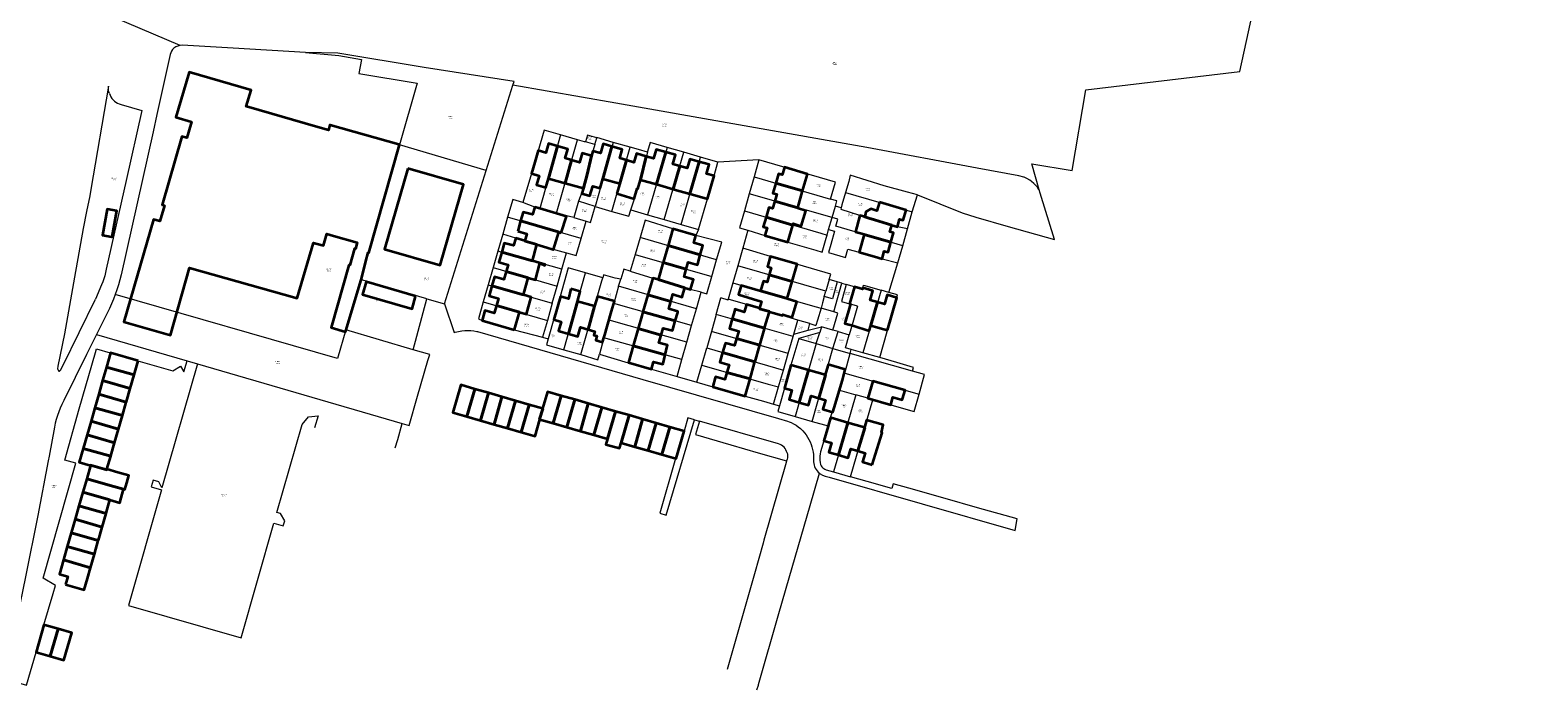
# Model space of a CAD drawing. Header units: metres. Extents: x 197037 to 199246, y 355238 to 356599.
# Tile 23 of 24: x 198730 to 199246, y 355762 to 355987. Entities that reach past the tile are written whole.
import ezdxf
from ezdxf.lldxf.tags import DXFTag

# ---------------------------------------------------------------- set-up
doc = ezdxf.new("R2010")
doc.units = ezdxf.units.M
for name, color, linetype, lineweight in [('B-WE-KG-GRENS-T18', 254, 'Continuous', 18), ('B-WE-KG-GRENS_KADASTRAAL-G', 254, 'KG-KADASTRAAL', 18), ('B-WE-OG-BEBOUWING-G', 7, 'Continuous', 35)]:
    doc.layers.add(name, color=color, linetype=linetype, lineweight=lineweight)
doc.styles.add('NLCS-ISO', font='NLCS-ISO.ttf')
doc.styles.add('NLCS-ISO-T25', font='NLCS-ISO.ttf')
doc.styles.get("Standard").update_dxf_attribs({"font": 'isocp.shx'})
tags = doc.linetypes.add('KG-KADASTRAAL', pattern='A,5.5,-2,["K",Standard,S=1.8,R=0,X=0,Y=-0.9],-2,5.5,-2,[5,NLCS.SHX,S=0.75,R=0,X=0,Y=0],-2', length=19).pattern_tags.tags
tags[6] = DXFTag(74, 10)

msp = doc.modelspace()

# ---------------------------------------------------------------- linework, layer by layer
at = {"layer": 'B-WE-KG-GRENS_KADASTRAAL-G', "ltscale": 0.15, "flags": 128}
for points in [[(199075.645, 355932.782), (199073.081, 355941.654), (199086.914, 355939.441), (199091.636, 355967.055), (199144.33, 355973.352), (199150.219, 356000.6), (199131.947, 355999.565), (199115.919, 355998.641), (199115.463, 355998.627), (199115.011, 355998.688), (199114.576, 355998.822), (199114.168, 355999.026), (199113.799, 355999.294), (199113.479, 355999.618), (199113.216, 355999.991), (199113.018, 356000.402), (199112.89, 356000.839), (199112.835, 356001.292), (199112.341, 356007.799), (199112.076, 356011.216), (199112.002, 356012.165), (199111.907, 356013.386), (199111.794, 356013.396), (199111.639, 356016.326), (199111.665, 356017.776), (199111.743, 356019.223), (199111.872, 356020.667), (199112.053, 356022.106), (199112.284, 356023.537), (199112.331, 356023.982), (199112.469, 356024.495), (199112.819, 356026.041), (199113.229, 356027.573), (199113.698, 356029.087), (199114.225, 356030.582), (199114.833, 356032.107), (199115.502, 356033.606), (199116.23, 356035.078), (199118.943, 356040.566), (199120.994, 356044.711), (199127.37, 356057.83), (199130.1, 356063.78), (199132.6, 356069.82), (199134.91, 356075.95), (199138.394, 356085.972), (199138.114, 356086.142), (199139.034, 356089.091), (199139.905, 356092.061), (199140.725, 356095.071), (199142.495, 356101.981), (199143.146, 356104.921), (199143.766, 356107.861), (199144.326, 356110.812), (199145.216, 356115.732), (199153.054, 356161.618), (199158.647, 356200.649), (199158.669, 356200.646), (199162.7, 356230.32), (199163.74, 356234.6), (199165.74, 356238.6), (199168.58, 356241.99), (199172.05, 356244.7), (199193.62, 356257.99), (199198.74, 356260.66), (199204.21, 356262.68), (199209.8, 356263.96), (199215.52, 356264.54), (199219.35, 356264.71), (199223.22, 356264.76), (199227.02, 356264.6), (199230.84, 356264.26), (199234.63, 356263.85), (199238.376, 356263.285), (199238.32, 356262.877), (199244.237, 356261.295), (199246.28, 356264.171), (199233.627, 356268.666), (199224.454, 356269.902), (199224.42, 356269.907), (199220.036, 356270.448), (199218.409, 356270.37), (199213.921, 356270.288), (199207.297, 356270.051), (199196.856, 356267.589), (199192.431, 356265.931), (199189.862, 356264.956), (199178.934, 356259.782), (199169.299, 356253.325), (199154.017, 356242.817), (199150.639, 356240.447), (199129.409, 356229.241), (199126.893, 356227.89), (199116.772, 356223.21), (199105.467, 356219.857), (199100.297, 356218.25), (199093.882, 356217.031), (199092.119, 356216.799), (199088.811, 356217.018), (199079.65, 356218.353), (199062.973, 356223.572), (199060.258, 356224.398), (199057.837, 356225.266), (199040.358, 356231.485)], [(198781.636, 355982.203), (198731.451, 356003.645), (198721.026, 356005.462), (198719.165, 356005.802), (198716.551, 356006.18), (198712.698, 356006.797), (198711.259, 356007.085), (198707.216, 356007.832), (198706.161, 356007.996), (198704.668, 356008.269), (198703.409, 356008.482), (198702.43, 356008.666), (198701.238, 356009.019), (198700.404, 356009.24), (198699.681, 356009.48), (198697.757, 356010.05), (198696.89, 356010.253), (198695.583, 356010.667), (198687.658, 356013.129), (198679.522, 356015.811), (198600.496, 356029.5)], [(198824.558, 355979.849), (198799.757, 355981.252), (198782.306, 355982.334), (198781.636, 355982.203), (198781.566, 355982.189), (198780.838, 355981.991), (198780.141, 355981.694), (198779.518, 355981.262), (198779.079, 355980.813), (198778.727, 355980.294), (198778.463, 355979.726), (198778.284, 355979.125), (198773.744, 355958.575), (198772.438, 355952.662), (198761.43, 355903.688), (198761.019, 355901.982), (198760.552, 355900.29), (198760.029, 355898.615), (198759.451, 355896.958)], [(198886.411, 355939.447), (198895.562, 355968.635), (198895.953, 355969.883), (198865.191, 355974.655), (198835.614, 355979.616), (198824.558, 355979.849), (198835.94, 355978.75), (198843.78, 355977.402), (198842.807, 355972.599), (198862.732, 355969.304), (198856.713, 355948.236)], [(198757.439, 355965.786), (198757.272, 355966.399), (198757.173, 355967.027), (198757.144, 355967.662), (198757.185, 355968.297), (198751.112, 355932.898), (198750.751, 355930.794), (198749.568, 355925.441), (198748.434, 355919.535), (198745.501, 355902.872), (198742.082, 355883.494), (198739.865, 355872.461), (198739.744, 355871.517), (198739.871, 355871.056), (198740.113, 355870.799), (198740.371, 355870.775), (198740.723, 355871.068), (198741.548, 355872.598), (198752.648, 355895.351)], [(198757.439, 355965.786), (198757.673, 355965.194), (198757.97, 355964.632), (198758.327, 355964.106), (198758.74, 355963.622), (198759.203, 355963.187), (198759.711, 355962.805), (198760.259, 355962.481), (198760.838, 355962.219), (198761.443, 355962.023), (198768.529, 355959.927), (198763.15, 355935.981), (198756.344, 355905.606), (198756.133, 355904.512), (198755.872, 355903.43), (198755.561, 355902.36), (198755.201, 355901.306), (198754.793, 355900.27), (198752.648, 355895.351)], [(199033.966, 355931.138), (199049.287, 355924.914), (199053.976, 355923.503), (199065.02, 355920.279), (199080.906, 355915.773), (199075.99, 355931.62), (199075.645, 355932.782), (199075.191, 355933.395), (199074.909, 355933.876), (199074.491, 355934.344), (199073.841, 355935.028), (199073.024, 355935.668), (199072.446, 355936.131), (199071.454, 355936.717), (199070.485, 355937.095), (199070.37, 355937.124), (199068.637, 355937.564), (199054.41, 355940.231), (199016.693, 355947.292), (198930.779, 355962.483), (198895.562, 355968.635)], [(198911.865, 355951.602), (198906.186, 355953.222), (198901.946, 355938.432), (198898.937, 355928.468)], [(198866.128, 355895.509), (198872.117, 355893.76), (198872.102, 355893.803), (198886.411, 355939.447), (198856.713, 355948.236), (198845.285, 355908.417), (198843.404, 355902.064)], [(198917.614, 355949.963), (198911.865, 355951.602), (198904.791, 355926.367), (198910.419, 355924.77), (198917.614, 355949.963)], [(198923.552, 355948.266), (198920.346, 355949.183), (198920.206, 355949.223), (198920.091, 355949.256), (198917.614, 355949.963)], [(198923.552, 355948.266), (198922.463, 355944.442), (198920.994, 355938.073), (198919.653, 355933.351), (198917.953, 355928.875)], [(198923.552, 355948.266), (198924.226, 355950.632), (198921.01, 355951.544), (198920.346, 355949.183)], [(198929.844, 355949.047), (198923.648, 355927.105), (198929.35, 355925.44), (198935.646, 355947.376), (198929.844, 355949.047)], [(198929.844, 355949.047), (198924.234, 355950.662), (198924.226, 355950.632)], [(198948.313, 355947.312), (198942.521, 355949.039), (198941.618, 355945.923), (198941.554, 355945.673), (198939.159, 355936.308)], [(198941.554, 355945.673), (198938.488, 355946.557), (198935.646, 355947.376)], [(198941.598, 355924.297), (198947.352, 355922.676), (198953.997, 355945.673), (198948.313, 355947.312), (198941.598, 355924.297)], [(198947.352, 355922.676), (198953.096, 355920.947), (198959.782, 355944.001), (198953.997, 355945.673)], [(198953.096, 355920.947), (198959.035, 355919.196), (198962.155, 355929.686), (198964.403, 355937.54), (198965.671, 355942.247), (198959.782, 355944.001)], [(198979.698, 355943.047), (198965.671, 355942.247)], [(199004.266, 355929.626), (199005.906, 355935.454), (198979.698, 355943.047), (198978.113, 355937.275), (199004.217, 355929.641)], [(199009.349, 355931.87), (199032.205, 355925.295), (199033.966, 355931.138), (199030.519, 355931.981), (199022.572, 355934.176), (199010.968, 355937.79), (199010.441, 355935.628), (199009.349, 355931.87)], [(198929.35, 355925.44), (198935.257, 355923.741), (198935.933, 355925.926), (198938.27, 355933.163), (198939.159, 355936.308)], [(198978.113, 355937.275), (198976.43, 355931.415)], [(198902.995, 355926.899), (198898.937, 355928.468), (198895.468, 355929.484), (198893.727, 355923.447)], [(198920.559, 355922.057), (198922.061, 355921.585), (198923.648, 355927.105), (198917.953, 355928.875), (198916.359, 355923.33), (198920.559, 355922.057)], [(199003.029, 355917.342), (199003.548, 355919.194), (199004.756, 355923.357), (198976.43, 355931.415), (198974.775, 355925.649), (199000.897, 355917.936), (199003.029, 355917.342)], [(199004.756, 355923.357), (199005.876, 355927.218), (199006.385, 355928.988), (199004.266, 355929.626), (199004.217, 355929.641)], [(199009.349, 355931.87), (199008.128, 355927.69), (199007.852, 355926.653), (199007.706, 355926.139), (199017.339, 355923.132), (199019.247, 355922.584)], [(198904.264, 355913.828), (198913.834, 355911.276), (198917.179, 355910.337), (198918.855, 355916.148), (198893.727, 355923.447), (198892.059, 355917.637)], [(198902.995, 355926.899), (198904.791, 355926.367)], [(198916.359, 355923.33), (198910.87, 355924.642), (198910.419, 355924.77)], [(198935.933, 355925.926), (198941.598, 355924.297)], [(198965.259, 355908.897), (198966.996, 355914.849), (198958.129, 355917.139), (198950.278, 355919.487), (198940.793, 355922.389), (198939.098, 355916.504)], [(198974.775, 355925.649), (198973.107, 355919.832), (198975.942, 355918.956), (198981.75, 355917.199), (198989.622, 355914.924), (198999.213, 355912.118), (199001.32, 355911.502), (199002.711, 355916.305), (199003.029, 355917.342)], [(199003.548, 355919.194), (199005.57, 355918.617), (199004.354, 355914.149), (199003.556, 355911.305), (199009.3, 355909.685), (199010.103, 355912.528), (199014.008, 355911.453), (199021.907, 355909.197), (199027.226, 355907.827), (199028.932, 355913.655), (199006.06, 355920.34), (199006.754, 355922.787), (199004.756, 355923.357)], [(199007.852, 355926.653), (199005.876, 355927.218)], [(199028.932, 355913.655), (199030.586, 355919.486), (199027.14, 355920.15), (199025.235, 355920.703), (199019.247, 355922.584)], [(199030.586, 355919.486), (199032.205, 355925.295)], [(198904.264, 355913.828), (198904.387, 355913.897), (198899.709, 355915.251), (198899.667, 355915.372), (198896.516, 355916.228), (198892.059, 355917.637), (198890.387, 355911.855)], [(198918.855, 355916.148), (198920.559, 355922.057)], [(198959.035, 355919.196), (198958.129, 355917.139)], [(198975.942, 355918.956), (198974.206, 355912.8)], [(198963.637, 355903.152), (198965.259, 355908.897), (198939.098, 355916.504), (198937.387, 355910.677), (198963.637, 355903.152)], [(199003.781, 355902.072), (199004.284, 355903.993), (198983.652, 355909.96), (198974.206, 355912.8), (198972.479, 355906.787)], [(198890.387, 355911.855), (198888.748, 355906.182), (198910.64, 355899.852), (198912.262, 355905.619), (198890.387, 355911.855)], [(198912.262, 355905.619), (198913.834, 355911.276)], [(198937.387, 355910.677), (198935.723, 355905.026), (198943.383, 355902.622), (198945.295, 355902.088)], [(199002.111, 355896.284), (199002.589, 355898.138), (198972.479, 355906.787), (198970.849, 355900.932), (198998.89, 355892.92), (199001.019, 355892.292)], [(199024.231, 355897.699), (199027.226, 355907.827)], [(198861.384, 355878.083), (198866.128, 355895.509), (198846.149, 355901.265), (198843.404, 355902.064), (198838.342, 355884.867)], [(198888.748, 355906.182), (198887.08, 355900.301), (198908.968, 355894.013), (198910.64, 355899.852)], [(198907.566, 355881.771), (198907.001, 355879.793), (198912.989, 355878.091), (198920.42, 355904.366), (198914.486, 355906.073), (198911.768, 355896.314), (198907.566, 355881.771)], [(198912.989, 355878.091), (198918.815, 355876.401), (198925.942, 355901.643), (198926.265, 355902.672), (198920.42, 355904.366)], [(198931.712, 355899.805), (198932.416, 355902.184), (198930.571, 355902.579), (198926.556, 355903.749), (198926.265, 355902.672)], [(198935.723, 355905.026), (198933.476, 355905.698), (198932.416, 355902.184)], [(198958.34, 355892.101), (198959.993, 355897.739), (198956.251, 355898.754), (198954.372, 355899.281), (198945.295, 355902.088)], [(198959.993, 355897.739), (198961.905, 355897.223), (198963.637, 355903.152)], [(199006.523, 355901.346), (199003.781, 355902.072), (199002.589, 355898.138)], [(198784.064, 355874.313), (198787.592, 355873.284), (198857.686, 355852.829), (198860.016, 355852.149), (198862.902, 355862.248), (198866.395, 355874.453), (198866.605, 355875.123), (198866.848, 355875.782), (198867.125, 355876.428), (198861.384, 355878.083), (198838.342, 355884.867), (198835.515, 355875.125), (198759.451, 355896.958), (198758.84, 355895.361), (198758.178, 355893.785), (198757.466, 355892.231), (198753.013, 355883.284), (198784.064, 355874.313)], [(198887.08, 355900.301), (198885.419, 355894.529), (198907.338, 355888.131)], [(198956.675, 355886.335), (198958.34, 355892.101), (198931.712, 355899.805), (198930.083, 355893.958)], [(198970.849, 355900.932), (198969.233, 355895.351)], [(199005.33, 355891.021), (199008.118, 355900.848), (199006.523, 355901.346), (199004.927, 355895.545), (199002.111, 355896.284), (199001.486, 355894.093), (199001.019, 355892.292)], [(199012.389, 355899.591), (199009.549, 355900.393), (199007.999, 355894.641), (199010.755, 355893.842)], [(199008.118, 355900.848), (199009.549, 355900.393)], [(199012.389, 355899.591), (199010.755, 355893.842)], [(199012.389, 355899.591), (199015.167, 355898.789), (199015.28, 355899.182), (199015.528, 355900.183), (199021.507, 355898.487)], [(199021.078, 355875.46), (199027.174, 355896.86), (199024.231, 355897.699), (199021.507, 355898.487), (199015.27, 355877.049)], [(198872.117, 355893.76), (198875.439, 355883.952), (198875.785, 355884.066), (198876.891, 355884.371), (198878.017, 355884.573), (198879.055, 355884.683), (198880.099, 355884.717), (198881.142, 355884.673), (198882.18, 355884.552), (198883.205, 355884.355), (198883.443, 355884.284), (198940.05, 355867.939), (198986.389, 355854.52), (198989.458, 355853.638), (198990.102, 355853.418), (198990.77, 355853.19), (198991.616, 355852.75), (198992.429, 355852.251), (198993.204, 355851.696), (198993.938, 355851.087), (198994.177, 355850.856), (198994.719, 355850.331), (198995.329, 355849.645), (198995.891, 355848.919), (198996.401, 355848.155), (198996.858, 355847.359), (198997.259, 355846.533), (198997.603, 355845.682), (198997.887, 355844.808), (198998.111, 355843.918), (198998.267, 355843.064), (198998.366, 355842.201), (198998.409, 355841.334), (198998.395, 355840.466), (198998.435, 355839.725), (198998.488, 355839.166), (198998.601, 355838.616), (198998.773, 355838.081), (198999.002, 355837.569), (198999.285, 355837.084), (198999.619, 355836.632), (199000, 355836.22), (199000.446, 355835.834), (199000.731, 355835.631), (199001.53, 355835.201), (199002.378, 355834.844), (199002.796, 355834.736), (199003.732, 355834.495), (199067.468, 355816.215), (199068.139, 355820.173), (199054.53, 355824.005), (199043.518, 355827.203), (199031.003, 355830.687), (199025.708, 355832.172), (199025.236, 355830.554), (199016.77, 355832.986), (199011.084, 355834.619)], [(198885.419, 355894.529), (198883.756, 355888.608), (198884.978, 355888.131), (198896.015, 355884.935), (198905.677, 355882.387)], [(198908.968, 355894.013), (198907.338, 355888.131), (198905.677, 355882.387), (198907.566, 355881.771)], [(198955.05, 355880.637), (198956.675, 355886.335), (198930.083, 355893.958), (198929.274, 355891.19)], [(198965.121, 355890.194), (198966.715, 355895.794)], [(198969.154, 355895.077), (198966.715, 355895.794)], [(198969.154, 355895.077), (198969.233, 355895.351)], [(198991.424, 355882.589), (198991.681, 355883.469), (198993.062, 355888.196), (198987.798, 355889.823), (198983.167, 355891.136), (198983.273, 355891.176), (198979.85, 355892.131), (198979.976, 355892.316), (198969.233, 355895.351)], [(199005.053, 355884.824), (199006.752, 355890.602), (199005.33, 355891.021), (199001.019, 355892.292), (198999.826, 355888.242), (198999.211, 355886.424)], [(199013.505, 355893.039), (199012.101, 355888.183), (199010.632, 355883.224)], [(199013.505, 355893.039), (199010.755, 355893.842)], [(198953.343, 355874.784), (198955.05, 355880.637), (198928.424, 355888.204), (198926.647, 355882.122)], [(198928.424, 355888.204), (198929.274, 355891.19)], [(198989.735, 355876.81), (198991.424, 355882.589), (198965.121, 355890.194), (198963.498, 355884.369)], [(198991.681, 355883.469), (198996.602, 355884.761), (198997.162, 355887.015), (198993.062, 355888.196)], [(198997.162, 355887.015), (198999.211, 355886.424)], [(198753.013, 355883.284), (198752.243, 355881.675), (198750.369, 355878.021), (198749.637, 355876.502), (198741.899, 355860.699), (198741.23, 355859.306), (198740.66, 355858.073), (198740.143, 355856.817), (198739.682, 355855.54), (198739.277, 355854.244), (198738.928, 355852.931), (198738.636, 355851.605), (198736.829, 355841.677), (198736.511, 355840.058), (198732.949, 355821.316), (198728.782, 355800.323), (198723.189, 355773.156), (198722.98, 355772.142), (198722.639, 355770.484), (198722.576, 355769.809), (198722.59, 355769.131), (198722.682, 355768.459), (198722.851, 355767.802), (198723.093, 355767.168), (198723.407, 355766.567), (198723.787, 355766.005), (198724.229, 355765.49), (198724.727, 355765.03), (198725.275, 355764.63), (198725.864, 355764.295), (198726.489, 355764.029), (198727.139, 355763.837), (198729.097, 355763.272), (198732.354, 355774.573), (198735.062, 355783.975), (198738.207, 355794.695), (198739, 355797.382), (198734.755, 355799.856), (198745.936, 355839.238), (198742.159, 355840.284), (198747.164, 355857.803), (198752.686, 355877.13), (198753.032, 355878.342), (198757.757, 355877.015), (198767.23, 355874.295), (198779.154, 355870.843), (198781.84, 355872.413), (198782.977, 355870.486), (198784.064, 355874.313)], [(198925.136, 355876.581), (198935.029, 355873.653), (198942.922, 355871.379), (198951.703, 355868.94), (198953.343, 355874.784), (198926.647, 355882.122), (198926.539, 355881.729), (198925.136, 355876.581)], [(198963.498, 355884.369), (198961.85, 355878.739), (198988.131, 355871.144), (198989.735, 355876.81), (198963.498, 355884.369)], [(198993.406, 355881.948), (198990.692, 355872.85)], [(199000.547, 355883.977), (198993.406, 355881.948), (198999.339, 355880.161), (199000.547, 355883.977)], [(198996.602, 355884.761), (199001.127, 355885.948)], [(198999.339, 355880.161), (199005.076, 355878.511), (199006.816, 355884.318), (199005.053, 355884.824), (199001.127, 355885.948), (199000.547, 355883.977)], [(199005.076, 355878.511), (199010.953, 355876.793), (199011.332, 355878.182), (199009.311, 355878.764), (199010.632, 355883.224)], [(199006.816, 355884.318), (199010.632, 355883.224)], [(198918.815, 355876.401), (198924.597, 355874.667), (198925.136, 355876.581)], [(198951.703, 355868.94), (198958.507, 355866.936), (198960.176, 355872.749), (198961.85, 355878.739)], [(198999.339, 355880.161), (198992.143, 355855.212), (198997.9, 355853.559), (199005.076, 355878.511)], [(198997.9, 355853.559), (199003.438, 355851.997), (199004.817, 355856.746), (199005.027, 355856.687), (199007.263, 355864.27), (199008.284, 355867.727), (199009.079, 355870.116), (199010.953, 355876.793)], [(199009.079, 355870.116), (199034.535, 355862.901), (199036.397, 355869.561), (199032.262, 355870.74), (199010.953, 355876.793)], [(199032.262, 355870.74), (199032.653, 355872.054), (199026.896, 355873.741), (199021.078, 355875.46), (199015.27, 355877.049), (199011.332, 355878.182)], [(198787.592, 355873.284), (198775.435, 355830.865), (198774.378, 355832.868), (198772.387, 355833.458), (198771.733, 355831.12), (198775.261, 355830.091), (198764.006, 355790.512), (198802.521, 355779.499), (198813.753, 355818.749), (198816.973, 355817.846), (198817.443, 355819.54), (198816.012, 355822.059), (198814.803, 355822.39), (198823.454, 355852.544), (198825.595, 355855.154), (198828.851, 355855.43), (198827.686, 355851.33)], [(198960.176, 355872.749), (198982.834, 355866.344), (198986.436, 355865.419), (198988.131, 355871.144)], [(198988.429, 355864.945), (198990.692, 355872.85)], [(198958.507, 355866.936), (198963.922, 355865.422), (198974.987, 355862.231), (198981.282, 355860.446), (198984.762, 355859.502), (198986.436, 355865.419)], [(198988.429, 355864.945), (198986.795, 355858.924), (198986.218, 355856.972), (198992.143, 355855.212)], [(199005.298, 355836.281), (199011.084, 355834.619), (199018.686, 355860.984), (199017.02, 355861.468), (199012.896, 355862.677), (199006.962, 355842.062), (199005.298, 355836.281)], [(199007.263, 355864.27), (199012.896, 355862.677)], [(199018.686, 355860.984), (199024.82, 355859.246), (199025.263, 355859.098), (199032.815, 355856.891), (199034.535, 355862.901)], [(198984.762, 355859.502), (198986.795, 355858.924)], [(198855.303, 355844.509), (198856.128, 355847.389), (198857.686, 355852.829)], [(198955.435, 355854.751), (198954.118, 355850.199), (198951.234, 355840.83), (198945.806, 355822.156), (198947.975, 355821.512), (198957.659, 355854.111), (198955.435, 355854.751)], [(198957.659, 355854.111), (198959.416, 355853.606)], [(198989.386, 355842.781), (198989.217, 355843.309), (198988.98, 355843.811), (198988.68, 355844.278), (198988.322, 355844.702), (198987.911, 355845.075), (198987.455, 355845.392), (198986.962, 355845.646), (198986.44, 355845.834), (198959.416, 355853.606), (198958.062, 355849.079), (198970.072, 355845.548), (198979.467, 355842.849), (198989.184, 355840.009)], [(199003.438, 355851.997), (199001.974, 355846.957), (199000.8, 355843.181), (199000.658, 355842.454), (199000.574, 355841.718), (199000.55, 355840.977), (199000.586, 355840.237), (199000.68, 355839.502), (199000.834, 355838.777), (199001.023, 355838.371), (199001.273, 355838), (199001.577, 355837.671), (199001.928, 355837.394), (199002.319, 355837.174), (199002.738, 355837.018), (199005.298, 355836.281)], [(198989.386, 355842.781), (198989.485, 355842.235), (198989.511, 355841.68), (198989.465, 355841.127), (198989.348, 355840.585), (198989.184, 355840.009), (198989.034, 355839.539), (198981.449, 355812.913), (198981.153, 355811.869), (198978.177, 355801.4), (198968.84, 355768.669)], [(198979.064, 355761.692), (198979.532, 355763.324), (198979.578, 355763.486), (198986.579, 355787.821), (198990.085, 355800.008), (198997.224, 355824.822), (199000.446, 355835.834)]]:
    msp.add_lwpolyline(points, dxfattribs=at)
at = {"layer": 'B-WE-OG-BEBOUWING-G', "ltscale": 0.2, "flags": 128}
for points in [[(198856.544, 355948.284), (198833.037, 355954.971), (198832.878, 355955.016), (198832.394, 355953.249), (198827.953, 355954.521), (198805.179, 355961.043), (198804.313, 355961.291), (198805.964, 355966.955), (198784.704, 355973.123), (198780.241, 355957.625), (198785.533, 355956.086), (198785.299, 355955.29), (198783.904, 355950.554), (198782.571, 355950.92), (198782.237, 355951.011), (198775.518, 355927.684), (198776.278, 355927.477), (198774.734, 355922.087), (198772.582, 355922.703), (198764.702, 355895.451), (198762.444, 355887.601), (198778.323, 355883.05), (198784.924, 355906.072), (198821.765, 355895.706), (198827.246, 355914.657), (198830.289, 355913.863), (198830.725, 355913.733), (198831.813, 355917.704), (198834.197, 355917.051), (198842.274, 355914.746), (198841.655, 355912.666), (198841.367, 355912.729), (198839.75, 355907.06), (198839.445, 355907.075), (198833.305, 355885.641), (198838.252, 355884.174), (198838.355, 355884.517), (198843.59, 355902.018), (198845.258, 355908.325), (198845.197, 355908.34), (198845.968, 355911.374), (198846.207, 355911.302), (198856.713, 355948.236), (198856.544, 355948.284)], [(198910.794, 355947.783), (198907.71, 355948.669), (198906.781, 355945.516), (198904.182, 355946.231), (198903.05, 355942.281), (198901.946, 355938.432), (198901.967, 355938.425), (198904.521, 355937.624), (198903.644, 355934.501), (198906.856, 355933.598), (198907.768, 355936.707), (198907.695, 355936.728), (198910.794, 355947.783)], [(198919.653, 355933.351), (198919.135, 355931.518), (198921.888, 355930.741), (198922.846, 355934.103), (198925.411, 355933.348), (198926.327, 355936.593), (198929.438, 355947.609), (198926.396, 355948.5), (198925.48, 355945.341), (198922.897, 355946.074), (198922.428, 355944.44), (198922.46, 355944.431), (198920.994, 355938.073), (198919.653, 355933.351)], [(198915.617, 355942.969), (198913.374, 355943.617), (198914.3, 355946.775), (198910.794, 355947.783), (198907.695, 355936.728), (198907.768, 355936.707), (198913.376, 355935.123), (198915.617, 355942.969)], [(198922.428, 355944.44), (198919.237, 355945.356), (198918.316, 355942.189), (198915.617, 355942.969), (198913.376, 355935.123), (198919.653, 355933.351), (198920.994, 355938.073), (198922.46, 355944.431), (198922.428, 355944.44)], [(198934.372, 355942.937), (198932.117, 355943.587), (198932.977, 355946.573), (198929.438, 355947.609), (198926.327, 355936.593), (198932.078, 355934.943), (198934.372, 355942.937)], [(198931.111, 355931.573), (198937.087, 355929.713), (198938.082, 355933.233), (198938.27, 355933.163), (198939.149, 355936.272), (198941.187, 355944.236), (198937.84, 355945.203), (198936.973, 355942.188), (198934.372, 355942.937), (198932.078, 355934.943), (198931.111, 355931.573)], [(198947.853, 355945.735), (198944.604, 355946.665), (198943.691, 355943.513), (198941.187, 355944.236), (198939.149, 355936.272), (198944.634, 355934.702), (198947.853, 355945.735)], [(198952.626, 355940.93), (198950.28, 355941.602), (198951.19, 355944.779), (198947.853, 355945.735), (198944.634, 355934.702), (198950.353, 355933.065), (198952.626, 355940.93)], [(198956.13, 355931.411), (198959.327, 355942.433), (198956.12, 355943.356), (198955.213, 355940.189), (198952.626, 355940.93), (198950.353, 355933.065), (198950.679, 355932.972), (198956.13, 355931.411)], [(198859.596, 355940.137), (198851.556, 355912.471), (198870.62, 355906.998), (198878.576, 355934.626), (198859.596, 355940.137)], [(198959.327, 355942.433), (198956.13, 355931.411), (198956.171, 355931.399), (198962.155, 355929.686), (198964.403, 355937.54), (198961.818, 355938.291), (198962.722, 355941.456), (198959.327, 355942.433)], [(198996.354, 355938.221), (198988.452, 355940.51), (198988.428, 355940.426), (198987.708, 355937.917), (198986.436, 355938.28), (198985.522, 355935.108), (198994.681, 355932.43), (198996.354, 355938.221)], [(198985.522, 355935.108), (198984.536, 355931.687), (198985.814, 355931.309), (198985.13, 355928.94), (198993.023, 355926.695), (198994.681, 355932.43), (198985.522, 355935.108)], [(198991.31, 355920.767), (198991.448, 355921.243), (198994.206, 355920.32), (198995.812, 355925.661), (198992.965, 355926.493), (198993.023, 355926.695), (198985.13, 355928.94), (198984.393, 355926.388), (198983.127, 355926.747), (198982.184, 355923.461), (198991.31, 355920.767)], [(199020.953, 355928.532), (199020.112, 355925.599), (199018.059, 355926.258), (199016.3, 355925.282), (199016, 355923.573), (199015.685, 355923.648), (199017.339, 355923.132), (199019.247, 355922.584), (199025.199, 355920.714), (199025.205, 355920.734), (199027.129, 355920.198), (199027.859, 355922.781), (199029.111, 355922.401), (199030.167, 355925.881), (199020.953, 355928.532)], [(198758.258, 355916.716), (198758.347, 355916.7), (198759.998, 355925.563), (198759.878, 355925.584), (198756.744, 355926.146), (198755.118, 355917.275), (198758.258, 355916.716)], [(198912.086, 355918.114), (198913.914, 355923.73), (198910.452, 355924.741), (198904.762, 355926.388), (198902.995, 355926.899), (198902.246, 355924.31), (198899.068, 355925.219), (198898.191, 355922.15), (198911.033, 355918.42), (198911.201, 355918.371), (198912.086, 355918.114)], [(198991.31, 355920.767), (198982.184, 355923.461), (198981.233, 355920.148), (198982.509, 355919.788), (198981.75, 355917.199), (198989.622, 355914.924), (198991.31, 355920.767)], [(199015.738, 355917.511), (199024.875, 355914.841), (199025.792, 355918.046), (199024.534, 355918.383), (199025.199, 355920.714), (199019.247, 355922.584), (199017.339, 355923.132), (199015.685, 355923.648), (199014.247, 355923.992), (199012.758, 355918.437), (199015.785, 355917.676), (199015.738, 355917.511)], [(198897.183, 355918.623), (198900.342, 355917.695), (198899.659, 355915.369), (198899.709, 355915.251), (198903.69, 355914.099), (198907.129, 355913.062), (198909.302, 355912.441), (198909.466, 355912.398), (198911.201, 355918.371), (198911.033, 355918.42), (198898.191, 355922.15), (198897.183, 355918.623)], [(198948.621, 355913.735), (198959.659, 355910.525), (198960.45, 355913.315), (198960.563, 355913.713), (198957.428, 355914.636), (198958.145, 355917.221), (198950.278, 355919.487), (198948.621, 355913.735)], [(199019.256, 355909.954), (199021.907, 355909.197), (199022.626, 355911.795), (199023.91, 355911.465), (199024.875, 355914.841), (199015.738, 355917.511), (199014.015, 355911.479), (199014.008, 355911.453), (199019.256, 355909.954)], [(198891.695, 355911.482), (198902.231, 355908.479), (198903.69, 355914.099), (198899.709, 355915.251), (198899.659, 355915.369), (198896.5, 355916.297), (198895.77, 355913.702), (198892.586, 355914.594), (198891.695, 355911.482)], [(198946.95, 355907.935), (198954.843, 355905.673), (198955.518, 355908.028), (198958.693, 355907.118), (198958.801, 355907.499), (198959.659, 355910.525), (198948.621, 355913.735), (198946.95, 355907.935)], [(198902.231, 355908.479), (198891.695, 355911.482), (198890.706, 355908.031), (198893.889, 355907.114), (198893.246, 355904.881), (198900.736, 355902.716), (198903.274, 355901.982), (198904.747, 355907.658), (198906.453, 355906.903), (198906.549, 355907.248), (198905.684, 355907.495), (198902.231, 355908.479)], [(198954.843, 355905.673), (198946.95, 355907.935), (198946.896, 355907.746), (198945.328, 355902.3), (198945.281, 355902.138), (198945.269, 355902.096), (198954.37, 355899.282), (198954.378, 355899.308), (198956.297, 355898.753), (198957.19, 355901.809), (198957.296, 355902.171), (198954.101, 355903.087), (198954.843, 355905.673)], [(198983.232, 355903.698), (198991.116, 355901.433), (198992.81, 355907.329), (198983.652, 355909.96), (198983.648, 355909.947), (198983.63, 355909.883), (198982.807, 355906.934), (198982.695, 355906.532), (198983.943, 355906.154), (198983.232, 355903.698)], [(198888.373, 355899.929), (198899.205, 355896.817), (198900.736, 355902.716), (198893.246, 355904.881), (198892.458, 355902.146), (198889.275, 355903.063), (198888.373, 355899.929)], [(198954.37, 355899.282), (198945.269, 355902.096), (198945.281, 355902.138), (198943.374, 355902.624), (198941.727, 355896.908), (198949.593, 355894.632), (198950.292, 355897.047), (198953.459, 355896.131), (198953.595, 355896.602), (198954.37, 355899.282)], [(198981.19, 355901.299), (198980.317, 355898.227), (198989.445, 355895.619), (198991.116, 355901.433), (198983.232, 355903.698), (198982.515, 355901.219), (198981.272, 355901.589), (198981.19, 355901.299)], [(198861.012, 355892.109), (198862.232, 355896.309), (198862.267, 355896.431), (198862.226, 355896.443), (198845.453, 355901.268), (198845.347, 355901.298), (198844.102, 355896.974), (198861.01, 355892.104), (198861.012, 355892.109)], [(198889.892, 355893.223), (198897.751, 355890.929), (198900.218, 355890.209), (198901.744, 355896.088), (198899.205, 355896.817), (198888.373, 355899.929), (198887.385, 355896.495), (198890.57, 355895.577), (198889.892, 355893.223)], [(198915.405, 355898.875), (198914.511, 355895.537), (198911.772, 355896.325), (198909.499, 355888.426), (198912.102, 355887.677), (198911.193, 355884.529), (198911.481, 355884.446), (198914.537, 355883.564), (198917.663, 355894.619), (198918.61, 355897.966), (198915.405, 355898.875)], [(198940.054, 355891.099), (198951.089, 355887.936), (198951.933, 355890.854), (198952.035, 355891.208), (198948.868, 355892.124), (198949.593, 355894.632), (198941.727, 355896.908), (198940.054, 355891.099)], [(198985.023, 355890.61), (198987.781, 355889.828), (198987.869, 355890.136), (198991.063, 355889.155), (198992.655, 355894.529), (198989.41, 355895.497), (198989.445, 355895.619), (198980.317, 355898.227), (198980.291, 355898.135), (198973.629, 355900.112), (198972.685, 355896.932), (198979.397, 355894.988), (198980.635, 355894.62), (198979.936, 355892.261), (198979.894, 355892.119), (198983.328, 355891.161), (198983.309, 355891.096), (198985.023, 355890.61)], [(199017.485, 355884.556), (199018.057, 355886.429), (199018.004, 355886.444), (199020.302, 355894.344), (199017.767, 355895.074), (199018.679, 355898.241), (199015.27, 355899.221), (199015.121, 355898.795), (199012.386, 355899.579), (199010.754, 355893.839), (199011.026, 355893.76), (199009.153, 355887.026), (199011.814, 355886.339), (199017.485, 355884.556)], [(199023.738, 355884.799), (199026.893, 355895.875), (199023.622, 355896.817), (199022.71, 355893.65), (199020.302, 355894.344), (199018.004, 355886.444), (199018.057, 355886.429), (199019.636, 355885.976), (199022.43, 355885.174), (199023.738, 355884.799)], [(198896.015, 355884.935), (198896.029, 355884.985), (198897.751, 355890.929), (198889.892, 355893.223), (198889.142, 355890.622), (198885.967, 355891.537), (198884.978, 355888.131), (198896.015, 355884.935)], [(198921.256, 355885.045), (198923.486, 355892.944), (198917.663, 355894.619), (198914.537, 355883.564), (198917.4, 355882.738), (198917.785, 355882.627), (198918.689, 355885.781), (198921.256, 355885.045)], [(198923.486, 355892.944), (198921.256, 355885.045), (198923.621, 355884.367), (198923.259, 355883.105), (198923.739, 355882.965), (198924.315, 355882.798), (198923.889, 355881.312), (198926.222, 355880.657), (198926.647, 355882.122), (198926.948, 355883.159), (198927.769, 355885.991), (198929.301, 355891.271), (198930.284, 355894.658), (198924.444, 355896.338), (198923.486, 355892.944)], [(198971.43, 355891.649), (198970.572, 355888.618), (198981.669, 355885.409), (198982.14, 355887.042), (198983.309, 355891.096), (198983.328, 355891.161), (198979.894, 355892.119), (198979.936, 355892.261), (198975.449, 355893.595), (198974.697, 355890.988), (198971.508, 355891.925), (198971.43, 355891.649)], [(198938.403, 355885.368), (198946.295, 355883.125), (198946.983, 355885.522), (198950.129, 355884.619), (198950.237, 355884.993), (198951.089, 355887.936), (198940.054, 355891.099), (198939.651, 355889.701), (198938.403, 355885.368)], [(198972.093, 355881.893), (198979.999, 355879.615), (198981.628, 355885.266), (198981.669, 355885.409), (198970.572, 355888.618), (198969.785, 355885.836), (198969.641, 355885.325), (198972.811, 355884.428), (198972.093, 355881.893)], [(198946.295, 355883.125), (198938.403, 355885.368), (198936.674, 355879.366), (198947.637, 355876.353), (198948.374, 355879.292), (198948.451, 355879.599), (198945.524, 355880.439), (198946.295, 355883.125)], [(198979.999, 355879.615), (198972.093, 355881.893), (198971.409, 355879.48), (198968.24, 355880.377), (198968.159, 355880.097), (198967.311, 355877.161), (198978.37, 355873.965), (198978.387, 355874.025), (198979.922, 355879.349), (198979.999, 355879.615)], [(198767.265, 355874.297), (198757.863, 355876.99), (198756.477, 355872.15), (198765.879, 355869.457), (198767.265, 355874.297)], [(198936.674, 355879.366), (198935.062, 355873.77), (198935.052, 355873.734), (198942.922, 355871.379), (198942.951, 355871.481), (198943.67, 355873.976), (198946.821, 355873.101), (198946.903, 355873.428), (198947.637, 355876.353), (198936.674, 355879.366)], [(198978.37, 355873.965), (198967.311, 355877.161), (198966.476, 355874.272), (198966.337, 355873.791), (198969.498, 355872.894), (198968.764, 355870.321), (198976.675, 355868.085), (198978.253, 355873.559), (198978.37, 355873.965)], [(198755.149, 355867.514), (198764.551, 355864.821), (198765.879, 355869.457), (198756.477, 355872.15), (198755.149, 355867.514)], [(198993.532, 355860.027), (198996.724, 355871.093), (198990.716, 355872.843), (198990.667, 355872.857), (198988.429, 355864.945), (198988.487, 355864.929), (198991.03, 355864.209), (198990.107, 355861.021), (198990.495, 355860.908), (198993.532, 355860.027)], [(198996.724, 355871.093), (198993.532, 355860.027), (198996.301, 355859.223), (198996.7, 355859.107), (198997.619, 355862.259), (199000.186, 355861.507), (199002.462, 355869.422), (199002.353, 355869.454), (198996.742, 355871.088), (198996.724, 355871.093)], [(199003.286, 355872.52), (199002.353, 355869.454), (199002.462, 355869.422), (199000.186, 355861.507), (199002.542, 355860.816), (199001.633, 355857.692), (199001.966, 355857.593), (199005.027, 355856.687), (199005.488, 355858.25), (199008.284, 355867.727), (199009.266, 355871.31), (199003.443, 355873.034), (199003.286, 355872.52)], [(198753.82, 355862.877), (198763.223, 355860.184), (198763.267, 355860.339), (198764.551, 355864.821), (198755.149, 355867.514), (198753.82, 355862.877)], [(198882.494, 355864.626), (198877.686, 355866.016), (198874.979, 355856.625), (198879.787, 355855.235), (198882.494, 355864.626)], [(198963.936, 355865.47), (198963.922, 355865.422), (198974.987, 355862.231), (198976.675, 355868.085), (198968.764, 355870.321), (198968.08, 355867.924), (198964.907, 355868.839), (198964.789, 355868.428), (198963.936, 355865.47)], [(199028.882, 355861.319), (199029.73, 355864.263), (199029.685, 355864.276), (199018.724, 355867.382), (199017.031, 355861.507), (199024.82, 355859.246), (199025.597, 355861.828), (199028.765, 355860.913), (199028.882, 355861.319)], [(198761.912, 355855.61), (198763.223, 355860.184), (198753.82, 355862.877), (198752.492, 355858.24), (198761.894, 355855.547), (198761.912, 355855.61)], [(198879.787, 355855.235), (198884.435, 355853.892), (198887.142, 355863.282), (198882.494, 355864.626), (198879.787, 355855.235)], [(198889.083, 355852.549), (198891.79, 355861.938), (198887.142, 355863.282), (198884.435, 355853.892), (198889.083, 355852.549)], [(198891.79, 355861.938), (198889.083, 355852.549), (198893.731, 355851.205), (198896.438, 355860.594), (198891.79, 355861.938)], [(198901.085, 355859.25), (198896.438, 355860.594), (198893.731, 355851.205), (198898.378, 355849.862), (198901.085, 355859.25)], [(198909.34, 355852.951), (198912.047, 355862.341), (198907.341, 355863.698), (198905.676, 355857.923), (198905.733, 355857.906), (198904.691, 355854.294), (198904.801, 355854.262), (198909.34, 355852.951)], [(198912.047, 355862.341), (198909.34, 355852.951), (198913.988, 355851.608), (198916.696, 355861.001), (198912.047, 355862.341)], [(198916.696, 355861.001), (198913.988, 355851.608), (198918.636, 355850.266), (198921.345, 355859.66), (198916.696, 355861.001)], [(198761.894, 355855.547), (198752.492, 355858.24), (198751.164, 355853.604), (198760.566, 355850.911), (198760.576, 355850.947), (198761.894, 355855.547)], [(198901.085, 355859.25), (198898.378, 355849.862), (198903.136, 355848.487), (198904.801, 355854.262), (198904.691, 355854.294), (198905.733, 355857.906), (198905.676, 355857.923), (198901.085, 355859.25)], [(198923.285, 355848.923), (198925.994, 355858.32), (198921.345, 355859.66), (198918.636, 355850.266), (198923.285, 355848.923)], [(198925.994, 355858.32), (198923.285, 355848.923), (198927.933, 355847.581), (198930.642, 355856.98), (198925.994, 355858.32)], [(198932.581, 355846.238), (198935.291, 355855.639), (198930.642, 355856.98), (198927.933, 355847.581), (198927.386, 355845.684), (198932.035, 355844.344), (198932.581, 355846.238)], [(198939.94, 355854.299), (198935.291, 355855.639), (198932.581, 355846.238), (198937.229, 355844.896), (198939.94, 355854.299)], [(198749.836, 355848.967), (198759.238, 355846.274), (198760.566, 355850.911), (198751.164, 355853.604), (198749.836, 355848.967)], [(198941.877, 355843.553), (198944.589, 355852.958), (198939.94, 355854.299), (198937.229, 355844.896), (198941.877, 355843.553)], [(198944.589, 355852.958), (198941.877, 355843.553), (198946.525, 355842.211), (198949.238, 355851.618), (198944.589, 355852.958)], [(198949.238, 355851.618), (198946.525, 355842.211), (198951.284, 355840.836), (198951.386, 355840.807), (198954.153, 355850.201), (198949.238, 355851.618)], [(199006.962, 355842.062), (199010.135, 355853.084), (199004.449, 355854.734), (199004.25, 355854.792), (199003.441, 355852.008), (199003.408, 355851.895), (199001.974, 355846.957), (199004.553, 355846.197), (199003.624, 355843.037), (199004.029, 355842.919), (199006.962, 355842.062)], [(199009.828, 355841.224), (199010.233, 355841.106), (199011.127, 355844.173), (199013.628, 355843.444), (199015.923, 355851.403), (199015.873, 355851.418), (199010.135, 355853.084), (199006.962, 355842.062), (199009.828, 355841.224)], [(199018.519, 355838.691), (199021.885, 355849.673), (199021.634, 355849.746), (199022.255, 355852.338), (199016.543, 355853.993), (199015.873, 355851.418), (199015.923, 355851.403), (199013.628, 355843.444), (199016.052, 355842.737), (199015.158, 355839.67), (199015.549, 355839.556), (199018.519, 355838.691)], [(198759.238, 355846.274), (198749.836, 355848.967), (198748.508, 355844.331), (198757.91, 355841.638), (198757.944, 355841.757), (198759.238, 355846.274)], [(198750.962, 355838.44), (198751.007, 355838.599), (198756.581, 355837.002), (198756.631, 355837.171), (198757.91, 355841.638), (198748.508, 355844.331), (198747.145, 355839.572), (198750.962, 355838.44)], [(198750.962, 355838.44), (198749.682, 355833.96), (198758.941, 355831.308), (198762.3, 355830.352), (198762.779, 355830.216), (198763.454, 355832.588), (198764.142, 355835.007), (198760.304, 355836.099), (198756.631, 355837.171), (198756.581, 355837.002), (198751.007, 355838.599), (198750.962, 355838.44)], [(198748.358, 355829.323), (198757.621, 355826.669), (198760.98, 355825.713), (198762.3, 355830.352), (198758.941, 355831.308), (198749.682, 355833.96), (198748.358, 355829.323)], [(198754.982, 355817.391), (198756.302, 355822.03), (198747.033, 355824.685), (198745.709, 355820.048), (198754.982, 355817.391)], [(198757.621, 355826.669), (198748.358, 355829.323), (198747.033, 355824.685), (198756.302, 355822.03), (198756.328, 355822.123), (198757.621, 355826.669)], [(198754.982, 355817.391), (198745.709, 355820.048), (198744.384, 355815.41), (198753.662, 355812.752), (198753.703, 355812.898), (198754.982, 355817.391)], [(198743.06, 355810.772), (198752.343, 355808.113), (198753.662, 355812.752), (198744.384, 355815.41), (198743.06, 355810.772)], [(198752.343, 355808.113), (198743.06, 355810.772), (198741.735, 355806.135), (198751.023, 355803.474), (198752.343, 355808.113)], [(198742.451, 355797.697), (198748.861, 355795.874), (198749.966, 355799.758), (198751.023, 355803.474), (198741.735, 355806.135), (198740.361, 355801.324), (198743.273, 355800.474), (198742.451, 355797.697)], [(198737.212, 355773.17), (198739.909, 355782.554), (198739.899, 355782.557), (198735.314, 355783.875), (198735.106, 355783.935), (198735.074, 355783.944), (198732.375, 355774.56), (198732.407, 355774.551), (198737.212, 355773.17)], [(198739.909, 355782.554), (198737.212, 355773.17), (198741.857, 355771.834), (198744.554, 355781.218), (198739.909, 355782.554)]]:
    msp.add_lwpolyline(points, close=True, dxfattribs=at)

# ---------------------------------------------------------------- texts
at = {"layer": 'B-WE-KG-GRENS-T18', "char_height": 0.36, "attachment_point": 5}
for s, insert, style in [('RMD00\\PF 5423', (199005.513, 355976.061), 'NLCS-ISO-T25'), ('RMD00\\PF5423', (199005.513, 355976.061), 'NLCS-ISO'), ('RMD00\\PF3845', (198874.088, 355957.557), 'NLCS-ISO'), ('RMD00\\PF5439', (198947.403, 355954.936), 'NLCS-ISO'), ('RMD00\\PF5438', (198921.708, 355950.495), 'NLCS-ISO'), ('RMD00\\PF2561', (198759.036, 355936.53), 'NLCS-ISO'), ('RMD00\\PF3465', (198901.896, 355932.612), 'NLCS-ISO'), ('RMD00\\PF3506', (199000.118, 355934.245), 'NLCS-ISO'), ('RMD00\\PF3510', (199017, 355932.978), 'NLCS-ISO'), ('RMD00\\PF3466', (198908.806, 355931.189), 'NLCS-ISO'), ('RMD00\\PF3467', (198914.717, 355929.318), 'NLCS-ISO'), ('RMD00\\PF3468', (198923.238, 355930.58), 'NLCS-ISO'), ('RMD00\\PF3469', (198926.49, 355929.767), 'NLCS-ISO'), ('RMD00\\PF3470', (198932.995, 355927.937), 'NLCS-ISO'), ('RMD00\\PF3471', (198939.906, 355931.393), 'NLCS-ISO'), ('RMD00\\PF3472', (198945.035, 355930.263), 'NLCS-ISO'), ('RMD00\\PF3473', (198953.561, 355927.643), 'NLCS-ISO'), ('RMD00\\PF3505', (198998.653, 355928.387), 'NLCS-ISO'), ('RMD00\\PF3509', (199014.478, 355927.829), 'NLCS-ISO'), ('RMD00\\PF4092', (198919.986, 355925.701), 'NLCS-ISO'), ('RMD00\\PF3474', (198957.292, 355925.261), 'NLCS-ISO'), ('RMD00\\PF3504', (198999.03, 355922.137), 'NLCS-ISO'), ('RMD00\\PF3508', (199011.023, 355924.17), 'NLCS-ISO'), ('RMD00\\PF3453', (198916.53, 355919.604), 'NLCS-ISO'), ('RMD00\\PF3464', (198946.004, 355918.587), 'NLCS-ISO'), ('RMD00\\PF3503', (198995.306, 355916.707), 'NLCS-ISO'), ('RMD00\\PF3452', (198914.904, 355914.522), 'NLCS-ISO'), ('RMD00\\PF4093', (198926.718, 355915.022), 'NLCS-ISO'), ('RMD00\\PF3463', (198943.244, 355911.84), 'NLCS-ISO'), ('RMD00\\PF3502', (198985.818, 355914.007), 'NLCS-ISO'), ('RMD00\\PF3507', (199010.052, 355915.977), 'NLCS-ISO'), ('RMD00\\PF3451', (198909.823, 355909.644), 'NLCS-ISO'), ('RMD00\\PF3462', (198940.312, 355907.001), 'NLCS-ISO'), ('RMD00\\PF3477', (198969.175, 355907.814), 'NLCS-ISO'), ('RMD00\\PF3485', (198978.501, 355908.316), 'NLCS-ISO'), ('RMD00\\PF3846', (198832.627, 355905.324), 'NLCS-ISO'), ('RMD00\\PF2875', (198866.036, 355902.304), 'NLCS-ISO'), ('RMD00\\PF3450', (198908.603, 355903.749), 'NLCS-ISO'), ('RMD00\\PF3461', (198937.351, 355901.424), 'NLCS-ISO'), ('RMD00\\PF3484', (198976.468, 355902.421), 'NLCS-ISO'), ('RMD00\\PF3449', (198905.758, 355897.854), 'NLCS-ISO'), ('RMD00\\PF3456', (198928.32, 355896.838), 'NLCS-ISO'), ('RMD00\\PF3483', (198975.655, 355897.136), 'NLCS-ISO'), ('RMD00\\PF3486', (199004.722, 355898.965), 'NLCS-ISO'), ('RMD00\\PF4236', (199006.551, 355897.949), 'NLCS-ISO'), ('RMD00\\PF3487', (199010.006, 355897.339), 'NLCS-ISO'), ('RMD00\\PF4126', (198848.512, 355895.127), 'NLCS-ISO'), ('RMD00\\PF3448', (198904.132, 355891.96), 'NLCS-ISO'), ('RMD00\\PF3460', (198936.857, 355895.212), 'NLCS-ISO'), ('RMD00\\PF3447', (198900.27, 355886.472), 'NLCS-ISO'), ('RMD00\\PF3459', (198934.194, 355889.771), 'NLCS-ISO'), ('RMD00\\PF3482', (198987.37, 355886.742), 'NLCS-ISO'), ('RMD00\\PF4237', (199003.217, 355888.379), 'NLCS-ISO'), ('RMD00\\PF4243', (199008.787, 355888.599), 'NLCS-ISO'), ('RMD00\\PF3454', (198909.213, 355882.813), 'NLCS-ISO'), ('RMD00\\PF3458', (198932.575, 355884.041), 'NLCS-ISO'), ('RMD00\\PF3481', (198985.532, 355881.088), 'NLCS-ISO'), ('RMD00\\PF4238', (198993.949, 355885.55), 'NLCS-ISO'), ('RMD00\\PF4240', (198997.222, 355882.062), 'NLCS-ISO'), ('RMD00\\PF4241', (199002.974, 355881.899), 'NLCS-ISO'), ('RMD00\\PF4242', (199007.916, 355881.006), 'NLCS-ISO'), ('RMD00\\PF3488', (199013.587, 355882.619), 'NLCS-ISO'), ('RMD00\\PF3455', (198918.36, 355880.171), 'NLCS-ISO'), ('RMD00\\PF3457', (198931.229, 355878.158), 'NLCS-ISO'), ('RMD00\\PF3494', (198995.097, 355876.291), 'NLCS-ISO'), ('RMD00\\PF2873', (198815.023, 355873.712), 'NLCS-ISO'), ('RMD00\\PF3480', (198986.021, 355874.777), 'NLCS-ISO'), ('RMD00\\PF3495', (199000.86, 355874.574), 'NLCS-ISO'), ('RMD00\\PF3492', (199014.636, 355872.061), 'NLCS-ISO'), ('RMD00\\PF3479', (198982.459, 355869.735), 'NLCS-ISO'), ('RMD00\\PF4239', (198988.061, 355867.502), 'NLCS-ISO'), ('RMD00\\PF3493', (199013.681, 355865.865), 'NLCS-ISO'), ('RMD00\\PF3478', (198978.74, 355864.445), 'NLCS-ISO'), ('RMD00\\PF3496', (199000.25, 355856.89), 'NLCS-ISO'), ('RMD00\\PF3497', (199008.812, 355858.761), 'NLCS-ISO'), ('RMD00\\PF3498', (199014.389, 355857.13), 'NLCS-ISO'), ('RMD00\\PF4615', (198738.473, 355831.27), 'NLCS-ISO'), ('RMD00\\PF4616', (198796.677, 355828.226), 'NLCS-ISO')]:
    msp.add_mtext(s, dxfattribs=dict(at, insert=insert, style=style))

doc.saveas('drawing.dxf')
